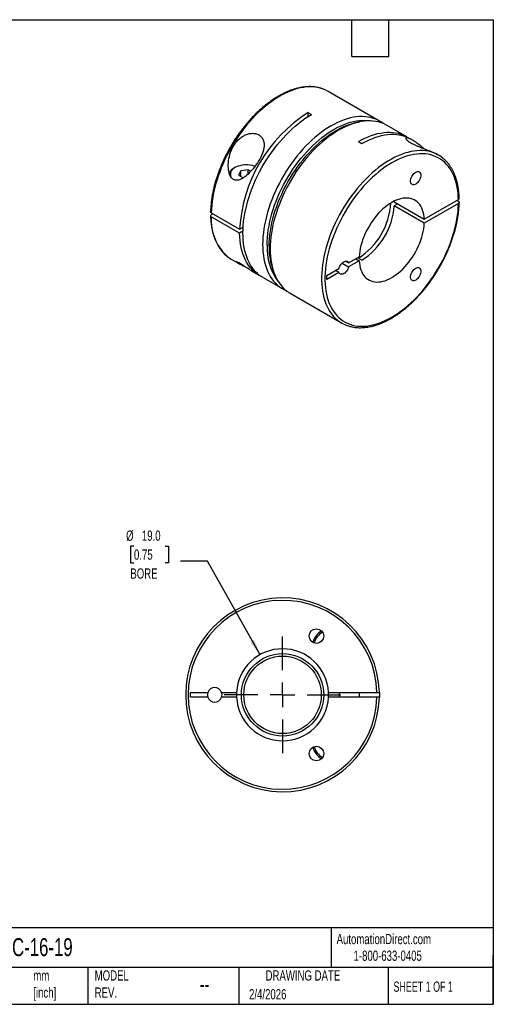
# Model space of a CAD drawing. Header units: millimetres. Extents: x 6 to 273, y 6 to 210.
# Tile 2 of 2: x 175 to 273, y 6 to 210. Entities that reach past the tile are written whole.
import ezdxf

# ---------------------------------------------------------------- set-up
doc = ezdxf.new("R2010")
doc.units = ezdxf.units.MM
doc.linetypes.add('SLD-Center', pattern=[19.05, 15.24, -1.27, 1.27, -1.27])
doc.linetypes.add('SLD-Solid', pattern=[0])
doc.layers.add('CENTER', color=40, linetype='SLD-Center')
doc.layers.add('DIMENSIONS', color=140, linetype='SLD-Solid', lineweight=25)
doc.layers.add('TEXT', color=140, linetype='SLD-Solid', lineweight=25)
doc.styles.add('SLDTEXTSTYLE0', font='TXT', dxfattribs={"width": 0.7})
doc.styles.add('SLDTEXTSTYLE1', font='TXT', dxfattribs={"width": 0.65})
doc.dimstyles.new('SLDDIMSTYLE2', dxfattribs={"dimtxt": 2.158008, "dimasz": 3.302, "dimexe": 0, "dimexo": 0.0625, "dimgap": 0.539502, "dimtad": 0, "dimtih": 1, "dimtoh": 1, "dimdec": 1, "dimrnd": 1e-09, "dimzin": 4, "dimdsep": 46, "dimtxsty": 'SLDTEXTSTYLE0', "dimsah": 1, "dimcen": 0, "dimadec": 0, "dimazin": 1, "dimtfac": 1, "dimtdec": 1, "dimtofl": 0, "dimtmove": 0, "dimatfit": 3, "dimfxl": 0, "dimfrac": 2, "dimtolj": 1, "dimtzin": 12, "dimarcsym": 0})

# ---------------------------------------------------------------- blocks, each defined once
blk = doc.blocks.new('_D_2')
at = {"layer": 'DIMENSIONS'}
for p, q in [((198.85, 100.92), (198.13, 100.92)), ((198.13, 100.92), (198.13, 97.49)), ((205.26, 100.92), (205.99, 100.92)), ((205.99, 100.92), (205.99, 97.49)), ((214.04, 97.79), (208.48, 97.79)), ((224.88, 78.5), (214.04, 97.79)), ((198.13, 97.49), (198.85, 97.49)), ((205.99, 97.49), (205.26, 97.49))]:
    blk.add_line(p, q, dxfattribs=at)
blk.add_solid([(224.88, 78.5), (223.7, 81.63), (222.82, 81.13)], dxfattribs=at)
at = {"layer": 'DIMENSIONS', "char_height": 2.117, "attachment_point": 1, "style": 'SLDTEXTSTYLE0'}
for s, insert in [('%%c', (197.22, 104.13)), ('19.0', (200.48, 104.13)), ('0.75', (198.85, 100.22)), ('BORE', (198.1, 96.31))]:
    blk.add_mtext(s, dxfattribs=dict(at, insert=insert))
blk = doc.blocks.new('SW_CENTERMARKSYMBOL_0')
at = {"layer": 'CENTER', "color": 0}
for p, q in [((0, 5.08), (0, 12.04)), ((0, 0), (0, 2.54)), ((-5.08, 0), (-12.04, 0)), ((0, 0), (-2.54, 0)), ((0, 0), (0, -2.54)), ((0, 0), (2.54, 0)), ((5.08, 0), (12.04, 0)), ((0, -5.08), (0, -12.04))]:
    blk.add_line(p, q, dxfattribs=at)

msp = doc.modelspace()

# ---------------------------------------------------------------- linework, layer by layer
for p, q in [((249.56, 188.63), (238.95, 194.75)), ((234.78, 190.39), (235.49, 189.99)), ((234.78, 190.39), (234.78, 189.56)), ((255.18, 185.38), (251.11, 187.73)), ((256.29, 184.74), (255.89, 184.97)), ((245.18, 184.39), (245.89, 183.98)), ((261.72, 181.61), (261.49, 181.74)), ((219.69, 179.02), (219.55, 178.94)), ((220.88, 178.34), (220.46, 177.43)), ((220.46, 177.43), (221.39, 176.9)), ((222.44, 178.58), (220.88, 178.34)), ((220.88, 177.19), (220.88, 178.34)), ((222.44, 178.58), (222.97, 178.27)), ((222.44, 177.73), (222.44, 178.58)), ((252.58, 172.11), (252.59, 171.93)), ((252.59, 171.93), (258.78, 168.36)), ((253.3, 171.53), (252.59, 171.12)), ((258.78, 167.55), (252.59, 171.12)), ((258.78, 168.36), (265.86, 172.45)), ((265.86, 171.63), (258.78, 167.55)), ((265.86, 172.04), (265.5, 172.24)), ((214.81, 169.68), (220.65, 166.31)), ((215.17, 169.47), (214.81, 169.27)), ((220.65, 165.49), (214.81, 168.86)), ((220.65, 166.31), (221.39, 166.74)), ((221.35, 165.9), (220.65, 165.49)), ((243.17, 159.35), (245.37, 160.62)), ((218.95, 160.11), (220.4, 159.28)), ((241.82, 159.32), (243.17, 158.54)), ((243.17, 159.35), (242.53, 159.73)), ((245.37, 159.8), (243.17, 158.54)), ((244.66, 160.21), (245.37, 159.8)), ((245.89, 159.9), (245.18, 160.3)), ((223.17, 157.68), (224.79, 156.74)), ((238.64, 156.73), (241.17, 158.2)), ((241.17, 157.38), (238.64, 155.92)), ((238.64, 155.92), (238.64, 156.73)), ((241.17, 157.38), (240.47, 157.79)), ((225.49, 156.33), (229.56, 153.99)), ((231.11, 153.09), (241.72, 146.97)), ((210.53, 70.72), (214.12, 70.72)), ((210.53, 69.72), (210.53, 70.72)), ((214.12, 69.72), (210.53, 69.72)), ((216.94, 70.72), (220.04, 70.72)), ((220.04, 69.72), (216.94, 69.72)), ((239.02, 70.72), (249.02, 70.72)), ((249.02, 69.72), (239.02, 69.72)), ((241.23, 70.72), (241.23, 69.72)), ((245.43, 69.72), (245.43, 70.72))]:
    msp.add_line(p, q)
at = {"flags": 128}
for points in [[(238.29, 195.08), (237.96, 195.22), (237.43, 195.4), (236.88, 195.53), (236.32, 195.62), (235.73, 195.68), (235.14, 195.69), (234.52, 195.66), (233.9, 195.59), (233.26, 195.47), (232.62, 195.32), (231.96, 195.13), (231.3, 194.89), (230.64, 194.62), (229.97, 194.31), (229.3, 193.96), (228.62, 193.57), (227.95, 193.14), (227.28, 192.68), (226.62, 192.19), (225.95, 191.66), (225.3, 191.1), (224.66, 190.51), (224.02, 189.89), (223.39, 189.24), (222.78, 188.56), (222.18, 187.86), (221.6, 187.14), (221.03, 186.39), (220.49, 185.63), (219.96, 184.84), (219.45, 184.04), (218.96, 183.22), (218.5, 182.39), (218.05, 181.55), (217.64, 180.7), (217.25, 179.84), (216.88, 178.98), (216.55, 178.11), (216.24, 177.24), (215.96, 176.37), (215.71, 175.51), (215.49, 174.65), (215.3, 173.79), (215.14, 172.94), (215.01, 172.11), (214.91, 171.28), (214.85, 170.47), (214.81, 169.68)], [(238.95, 194.75), (238.47, 195), (238.29, 195.08)], [(225.49, 156.33), (225.26, 156.48), (224.8, 156.79), (224.38, 157.14), (223.97, 157.53), (223.59, 157.96), (223.24, 158.42), (222.92, 158.91), (222.63, 159.44), (222.36, 160.01), (222.13, 160.6), (221.92, 161.22), (221.75, 161.87), (221.61, 162.55), (221.49, 163.25), (221.41, 163.98), (221.37, 164.72), (221.35, 165.49), (221.37, 166.28), (221.41, 167.08), (221.49, 167.9), (221.61, 168.73), (221.75, 169.57), (221.92, 170.42), (222.13, 171.28), (222.36, 172.14), (222.63, 173.01), (222.92, 173.88), (223.24, 174.75), (223.59, 175.62), (223.97, 176.48), (224.38, 177.33), (224.8, 178.18), (225.26, 179.02), (225.73, 179.84), (226.23, 180.65), (226.75, 181.44), (227.29, 182.22), (227.85, 182.98), (228.42, 183.72), (229.01, 184.43), (229.62, 185.12), (230.24, 185.78), (230.87, 186.42), (231.51, 187.02), (232.16, 187.6), (232.82, 188.15), (233.48, 188.66), (234.15, 189.14), (234.82, 189.58), (235.49, 189.99)], [(250.3, 188.13), (250.25, 188.17), (249.79, 188.49), (249.32, 188.76), (248.82, 189), (248.3, 189.19), (247.76, 189.35), (247.2, 189.46), (246.63, 189.53), (246.04, 189.56), (245.43, 189.55), (244.81, 189.5), (244.18, 189.41), (243.54, 189.28), (242.89, 189.1), (242.23, 188.89), (241.57, 188.63), (240.9, 188.34), (240.23, 188.01), (239.56, 187.64), (238.89, 187.23), (238.21, 186.79), (237.55, 186.31), (236.88, 185.8), (236.22, 185.25), (235.57, 184.68), (234.93, 184.07), (234.3, 183.43), (233.68, 182.77), (233.08, 182.08), (232.49, 181.37), (231.91, 180.63), (231.35, 179.87), (230.82, 179.1), (230.3, 178.3), (229.8, 177.49), (229.32, 176.67), (228.87, 175.83), (228.44, 174.98), (228.04, 174.13), (227.66, 173.27), (227.31, 172.4), (226.99, 171.53), (226.69, 170.67), (226.43, 169.8), (226.19, 168.93), (225.99, 168.07), (225.81, 167.22), (225.67, 166.38), (225.56, 165.55), (225.48, 164.73), (225.43, 163.93), (225.42, 163.14), (225.43, 162.38), (225.48, 161.63), (225.56, 160.9), (225.67, 160.2), (225.81, 159.52), (225.99, 158.87), (226.19, 158.25), (226.43, 157.66), (226.69, 157.1), (226.99, 156.57), (227.31, 156.07), (227.66, 155.61), (228.04, 155.18), (228.44, 154.79), (228.87, 154.44), (229.32, 154.13), (229.8, 153.85), (230.3, 153.62), (230.37, 153.59)], [(226.34, 163.02), (226.35, 163.79), (226.4, 164.58), (226.48, 165.39), (226.59, 166.2), (226.73, 167.03), (226.9, 167.87), (227.1, 168.71), (227.34, 169.56), (227.6, 170.41), (227.89, 171.27), (228.21, 172.12), (228.56, 172.97), (228.93, 173.82), (229.33, 174.66), (229.75, 175.49), (230.2, 176.31), (230.67, 177.11), (231.16, 177.91), (231.68, 178.69), (232.21, 179.45), (232.76, 180.19), (233.33, 180.91), (233.91, 181.61), (234.51, 182.28), (235.12, 182.92), (235.74, 183.54), (236.37, 184.13), (237.01, 184.69), (237.66, 185.22), (238.31, 185.72), (238.97, 186.18), (239.63, 186.61), (240.29, 187), (240.95, 187.35), (241.61, 187.67), (242.26, 187.95), (242.91, 188.19), (243.56, 188.38), (244.2, 188.54), (244.82, 188.66), (245.44, 188.74), (246.04, 188.78), (246.63, 188.78), (247.21, 188.73), (247.67, 188.66)], [(226.76, 162.78), (226.78, 163.55), (226.82, 164.34), (226.9, 165.14), (227.01, 165.96), (227.15, 166.79), (227.33, 167.62), (227.53, 168.47), (227.76, 169.32), (228.02, 170.17), (228.32, 171.02), (228.63, 171.87), (228.98, 172.72), (229.35, 173.57), (229.75, 174.41), (230.18, 175.24), (230.62, 176.06), (231.09, 176.87), (231.59, 177.66), (232.1, 178.44), (232.63, 179.2), (233.18, 179.94), (233.75, 180.66), (234.33, 181.36), (234.93, 182.03), (235.54, 182.68), (236.16, 183.3), (236.79, 183.89), (237.43, 184.45), (238.08, 184.98), (238.73, 185.47), (239.39, 185.93), (240.05, 186.36), (240.71, 186.75), (241.37, 187.11), (242.03, 187.42), (242.69, 187.7), (243.34, 187.94), (243.98, 188.14), (244.62, 188.3), (245.25, 188.42), (245.32, 188.43)], [(251.11, 187.73), (250.87, 187.86), (250.37, 188.1), (249.86, 188.29), (249.32, 188.45), (248.76, 188.56), (248.18, 188.63), (247.59, 188.67), (246.99, 188.66), (246.37, 188.6), (245.74, 188.51), (245.1, 188.38), (244.45, 188.2), (243.79, 187.99), (243.13, 187.74), (242.46, 187.44), (241.79, 187.11), (241.11, 186.74), (240.44, 186.33), (239.77, 185.89), (239.1, 185.41), (238.44, 184.9), (237.78, 184.35), (237.13, 183.78), (236.49, 183.17), (235.86, 182.54), (235.24, 181.87), (234.63, 181.18), (234.04, 180.47), (233.47, 179.73), (232.91, 178.98), (232.37, 178.2), (231.85, 177.4), (231.35, 176.59), (230.88, 175.77), (230.43, 174.93), (230, 174.09), (229.59, 173.23), (229.22, 172.37), (228.87, 171.5), (228.54, 170.64), (228.25, 169.77), (227.98, 168.9), (227.75, 168.04), (227.54, 167.18), (227.37, 166.33), (227.23, 165.48), (227.12, 164.65), (227.04, 163.83), (226.99, 163.03), (226.97, 162.25), (226.99, 161.48), (227.04, 160.73), (227.12, 160), (227.23, 159.3), (227.37, 158.63), (227.54, 157.97), (227.75, 157.35), (227.98, 156.76), (228.25, 156.2), (228.54, 155.67), (228.87, 155.17), (229.22, 154.71), (229.59, 154.29), (230, 153.9), (230.43, 153.54), (230.88, 153.23), (231.11, 153.09)], [(245.18, 184.39), (245.85, 184.76), (246.52, 185.09), (247.19, 185.39), (247.86, 185.64), (248.51, 185.86), (249.16, 186.03), (249.8, 186.16), (250.44, 186.26), (251.05, 186.31), (251.66, 186.32), (252.25, 186.29), (252.83, 186.21), (253.38, 186.1), (253.92, 185.95), (254.44, 185.75), (254.94, 185.52), (255.41, 185.24), (255.53, 185.17)], [(245.89, 183.98), (246.57, 184.36), (247.25, 184.7), (247.93, 184.99), (248.6, 185.25), (249.27, 185.46), (249.93, 185.64), (250.58, 185.77), (251.22, 185.86), (251.84, 185.9), (252.46, 185.91), (253.05, 185.87), (253.63, 185.79), (254.2, 185.67), (254.74, 185.5), (255.26, 185.29), (255.76, 185.05), (255.89, 184.97)], [(261.1, 181.92), (260.71, 182.08), (260.19, 182.26), (259.64, 182.39), (259.07, 182.48), (258.49, 182.53), (257.89, 182.54), (257.28, 182.51), (256.65, 182.44), (256.02, 182.33), (255.37, 182.17), (254.72, 181.98), (254.06, 181.74), (253.39, 181.47), (252.72, 181.15), (252.05, 180.8), (251.38, 180.41), (250.7, 179.99), (250.03, 179.53), (249.37, 179.03), (248.71, 178.5), (248.05, 177.94), (247.41, 177.35), (246.77, 176.73), (246.15, 176.08), (245.54, 175.4), (244.94, 174.7), (244.35, 173.98), (243.79, 173.23), (243.24, 172.46), (242.71, 171.68), (242.2, 170.87), (241.72, 170.06), (241.25, 169.23), (240.81, 168.38), (240.4, 167.53), (240.01, 166.67), (239.64, 165.81), (239.31, 164.94), (239, 164.08), (238.72, 163.21), (238.47, 162.34), (238.25, 161.48), (238.06, 160.63), (237.9, 159.78), (237.77, 158.94), (237.68, 158.12), (237.61, 157.31), (237.58, 156.51), (237.58, 155.74), (237.61, 154.98), (237.68, 154.24), (237.77, 153.53), (237.9, 152.84), (238.06, 152.17), (238.25, 151.54), (238.47, 150.93), (238.72, 150.35), (239, 149.81), (239.31, 149.3), (239.64, 148.82), (240.01, 148.37), (240.4, 147.97), (240.81, 147.6), (241.14, 147.34)], [(265.86, 172.45), (265.82, 173.2), (265.76, 173.92), (265.66, 174.63), (265.53, 175.31), (265.37, 175.96), (265.18, 176.59), (264.96, 177.19), (264.71, 177.75), (264.43, 178.29), (264.12, 178.79), (263.78, 179.26), (263.41, 179.69), (263.02, 180.08), (262.6, 180.44), (262.16, 180.76), (261.69, 181.04), (261.21, 181.28), (260.7, 181.48), (260.17, 181.65), (259.62, 181.77), (259.05, 181.84), (258.47, 181.88), (257.87, 181.88), (257.26, 181.83), (256.64, 181.74), (256, 181.61), (255.36, 181.44), (254.71, 181.23), (254.05, 180.98), (253.39, 180.69), (252.73, 180.37), (252.06, 180), (251.4, 179.6), (250.73, 179.16), (250.07, 178.68), (249.42, 178.17), (248.77, 177.63), (248.12, 177.06), (247.49, 176.45), (246.87, 175.82), (246.26, 175.16), (245.66, 174.47), (245.08, 173.76), (244.51, 173.03), (243.96, 172.28), (243.43, 171.51), (242.93, 170.72), (242.44, 169.91), (241.97, 169.09), (241.53, 168.26), (241.12, 167.42), (240.72, 166.57), (240.36, 165.72), (240.02, 164.86), (239.71, 164), (239.43, 163.14), (239.18, 162.28), (238.96, 161.43), (238.77, 160.58), (238.61, 159.74), (238.48, 158.92), (238.39, 158.1), (238.32, 157.3), (238.29, 156.51), (238.29, 155.74), (238.32, 154.99), (238.39, 154.26), (238.48, 153.56), (238.61, 152.88), (238.77, 152.22), (238.96, 151.59), (239.18, 151), (239.43, 150.43), (239.71, 149.89), (240.02, 149.39), (240.36, 148.92), (240.72, 148.49), (241.12, 148.09), (241.53, 147.73), (241.97, 147.41), (242.44, 147.13), (242.93, 146.89), (243.43, 146.68), (243.96, 146.52), (244.51, 146.4), (245.08, 146.32), (245.66, 146.28), (246.26, 146.29), (246.87, 146.33), (247.49, 146.42), (248.12, 146.55), (248.77, 146.71), (249.42, 146.92), (250.07, 147.17), (250.73, 147.46), (251.4, 147.79), (252.06, 148.15), (252.73, 148.56), (253.39, 148.99), (254.05, 149.47), (254.71, 149.98), (255.36, 150.52), (256, 151.09), (256.64, 151.69), (257.26, 152.32), (257.87, 152.98), (258.47, 153.67), (259.05, 154.38), (259.62, 155.11), (260.17, 155.86), (260.7, 156.63), (261.21, 157.42), (261.69, 158.23), (262.16, 159.05), (262.6, 159.88), (263.02, 160.72), (263.41, 161.57), (263.78, 162.42), (264.12, 163.28), (264.43, 164.14), (264.71, 165), (264.96, 165.86), (265.18, 166.71), (265.37, 167.56), (265.53, 168.39), (265.66, 169.22), (265.76, 170.04), (265.82, 170.84), (265.86, 171.63)], [(255.96, 176.23), (255.98, 176.45), (256.03, 176.68), (256.1, 176.92), (256.21, 177.16), (256.34, 177.38), (256.49, 177.59), (256.66, 177.78), (256.84, 177.94), (257.02, 178.06), (257.21, 178.15), (257.39, 178.2), (257.55, 178.21), (257.71, 178.17), (257.84, 178.1), (257.94, 177.98), (258.02, 177.83), (258.07, 177.66), (258.08, 177.45), (258.07, 177.23), (258.02, 177), (257.94, 176.76), (257.84, 176.52), (257.71, 176.29), (257.55, 176.08), (257.39, 175.9), (257.21, 175.74), (257.02, 175.61), (256.84, 175.53), (256.66, 175.48), (256.49, 175.47), (256.34, 175.51), (256.21, 175.58), (256.1, 175.7), (256.03, 175.85), (255.98, 176.02), (255.96, 176.23)], [(258.78, 168.36), (258.74, 168.87), (258.67, 169.36), (258.57, 169.82), (258.43, 170.26), (258.27, 170.66), (258.07, 171.04), (257.85, 171.38), (257.6, 171.68), (257.32, 171.95), (257.02, 172.18), (256.7, 172.38), (256.35, 172.53), (255.98, 172.65), (255.6, 172.72), (255.19, 172.75), (254.78, 172.74), (254.35, 172.69), (253.9, 172.6), (253.45, 172.47), (253, 172.3), (252.54, 172.09), (252.07, 171.84), (251.61, 171.55), (251.15, 171.23), (250.69, 170.88), (250.24, 170.49), (249.8, 170.07), (249.37, 169.62), (248.95, 169.15), (248.55, 168.65), (248.16, 168.13), (247.8, 167.6), (247.45, 167.04), (247.13, 166.47), (246.82, 165.89), (246.55, 165.3), (246.3, 164.71), (246.07, 164.11), (245.88, 163.51), (245.72, 162.92), (245.58, 162.33), (245.48, 161.74), (245.41, 161.17), (245.37, 160.62)], [(245.37, 159.8), (245.41, 159.29), (245.48, 158.8), (245.58, 158.34), (245.72, 157.91), (245.88, 157.5), (246.07, 157.13), (246.3, 156.79), (246.55, 156.48), (246.82, 156.21), (247.13, 155.98), (247.45, 155.79), (247.8, 155.63), (248.16, 155.52), (248.55, 155.44), (248.95, 155.41), (249.37, 155.42), (249.8, 155.47), (250.24, 155.56), (250.69, 155.69), (251.15, 155.87), (251.61, 156.08), (252.07, 156.32), (252.54, 156.61), (253, 156.93), (253.45, 157.29), (253.9, 157.68), (254.35, 158.09), (254.78, 158.54), (255.19, 159.01), (255.6, 159.51), (255.98, 160.03), (256.35, 160.57), (256.7, 161.12), (257.02, 161.69), (257.32, 162.27), (257.6, 162.86), (257.85, 163.46), (258.07, 164.06), (258.27, 164.65), (258.43, 165.25), (258.57, 165.84), (258.67, 166.42), (258.74, 166.99), (258.78, 167.55)], [(225.15, 156.55), (224.91, 156.67), (224.43, 156.96), (223.98, 157.29), (223.55, 157.66), (223.15, 158.06), (222.78, 158.51), (222.43, 158.99), (222.11, 159.5), (221.82, 160.05), (221.57, 160.63), (221.34, 161.24), (221.14, 161.89), (220.98, 162.56), (220.85, 163.25), (220.75, 163.98), (220.68, 164.72), (220.65, 165.49)], [(218.39, 160.47), (218.5, 160.4), (218.95, 160.11)], [(241.17, 158.2), (241.25, 158.44), (241.36, 158.68), (241.49, 158.91), (241.64, 159.12), (241.81, 159.31), (241.99, 159.47), (242.17, 159.59), (242.36, 159.68), (242.54, 159.73), (242.71, 159.73), (242.86, 159.7), (242.99, 159.62), (243.1, 159.5), (243.17, 159.35)], [(243.17, 158.54), (243.1, 158.3), (242.99, 158.06), (242.86, 157.83), (242.71, 157.62), (242.54, 157.43), (242.36, 157.27), (242.17, 157.14), (241.99, 157.05), (241.81, 157.01), (241.64, 157), (241.49, 157.04), (241.36, 157.11), (241.25, 157.23), (241.17, 157.38)], [(255.96, 156.43), (255.98, 156.65), (256.03, 156.88), (256.1, 157.12), (256.21, 157.36), (256.34, 157.58), (256.49, 157.79), (256.66, 157.98), (256.84, 158.14), (257.02, 158.26), (257.21, 158.35), (257.39, 158.4), (257.55, 158.41), (257.71, 158.37), (257.84, 158.3), (257.94, 158.18), (258.02, 158.03), (258.07, 157.86), (258.08, 157.65), (258.07, 157.43), (258.02, 157.2), (257.94, 156.96), (257.84, 156.72), (257.71, 156.49), (257.55, 156.28), (257.39, 156.1), (257.21, 155.94), (257.02, 155.81), (256.84, 155.73), (256.66, 155.68), (256.49, 155.67), (256.34, 155.71), (256.21, 155.78), (256.1, 155.9), (256.03, 156.05), (255.98, 156.22), (255.96, 156.43)], [(249.52, 70.72), (249.53, 70.22), (249.52, 69.72)]]:
    msp.add_lwpolyline(points, dxfattribs=at)
for centre, radius in [((236.53, 82.34), 1.5), ((229.53, 70.22), 8.5), ((229.53, 70.22), 8), ((236.53, 58.09), 1.5)]:
    msp.add_circle(centre, radius)
for centre, radius, start, end in [((251.44, 164.43), 30.85, 122.6713, 176.5016), ((258.38, 175.82), 6.68, 54.2323, 65.9562), ((220.4, 177.2), 1.93, 116.1116, 162.1838), ((220.17, 177.69), 1.42, 109.9309, 209.2803), ((222.04, 174.42), 5.17, 69.8474, 117.0512), ((237.31, 172.62), 14.61, 302.5906, 356.5325), ((237.98, 172.24), 14.66, 302.6502, 355.6076), ((224.92, 168.21), 10.13, 176.3326, 229.8282), ((237.68, 162.41), 11.36, 176.9243, 216.7963), ((240.45, 162.52), 13.7, 178.926, 200.3545), ((245.06, 152.75), 6.69, 234.1069, 246.3182), ((229.53, 70.22), 20, 1.4325, 358.5675), ((229.53, 70.22), 19.5, 1.4693, 358.5307), ((239.43, 80.12), 3.75, 119.171, 165.829), ((239.43, 80.12), 3.45, 118.3446, 166.6554), ((229.53, 70.22), 9.5, 3.017, 176.983), ((215.53, 70.22), 1.5, 19.4712, 160.5288), ((215.53, 70.22), 1.5, 160.5288, 199.4712), ((215.53, 70.22), 1.5, 199.4712, 340.5288), ((215.53, 70.22), 1.5, 340.5288, 19.4712), ((229.53, 70.22), 9.5, 176.983, 183.017), ((229.53, 70.22), 9.5, 183.017, 356.983), ((229.53, 70.22), 9.5, 356.983, 3.017), ((239.43, 60.32), 3.75, 194.171, 240.829), ((239.43, 60.32), 3.45, 193.3446, 241.6554)]:
    msp.add_arc(centre, radius, start, end)
for points, knots in [([(238.26, 195.1), (238.19, 195.13), (237.95, 195.24), (237.53, 195.38), (237.01, 195.52), (236.47, 195.63), (235.92, 195.7), (235.35, 195.74), (234.76, 195.73), (234.17, 195.69), (233.56, 195.61), (232.95, 195.49), (232.33, 195.34), (231.7, 195.15), (231.06, 194.93), (230.42, 194.66), (229.78, 194.37), (229.14, 194.03), (228.49, 193.67), (227.85, 193.27), (227.21, 192.84), (226.57, 192.38), (225.94, 191.89), (225.32, 191.37), (224.7, 190.82), (224.1, 190.24), (223.5, 189.64), (222.91, 189.01), (222.34, 188.36), (221.77, 187.69), (221.23, 187), (220.7, 186.29), (220.18, 185.56), (219.68, 184.81), (219.21, 184.05), (218.75, 183.28), (218.31, 182.5), (217.89, 181.7), (217.5, 180.9), (217.12, 180.09), (216.78, 179.27), (216.45, 178.45), (216.15, 177.63), (215.88, 176.81), (215.63, 175.99), (215.41, 175.17), (215.22, 174.35), (215.06, 173.55), (214.92, 172.75), (214.81, 171.95), (214.73, 171.17), (214.68, 170.48), (214.67, 170.06), (214.67, 169.88)], [0, 0, 0, 0, 0.008799, 0.028322, 0.047871, 0.067461, 0.087101, 0.106796, 0.126549, 0.146359, 0.16622, 0.186127, 0.206071, 0.226046, 0.246043, 0.266057, 0.286082, 0.306114, 0.326148, 0.346181, 0.366211, 0.386238, 0.406259, 0.426276, 0.446286, 0.466292, 0.486292, 0.506287, 0.526278, 0.546264, 0.566247, 0.586227, 0.606205, 0.626181, 0.646156, 0.66613, 0.686103, 0.706078, 0.726053, 0.74603, 0.766009, 0.78599, 0.805975, 0.825964, 0.845957, 0.865956, 0.885959, 0.905969, 0.925985, 0.946008, 0.966037, 0.986072, 1, 1, 1, 1]), ([(219.41, 176.56), (219.62, 176.44), (219.86, 176.39), (220.33, 176.41), (220.56, 176.47), (221.02, 176.66), (221.25, 176.79), (221.68, 177.08), (221.89, 177.24), (222.51, 177.77), (222.91, 178.18), (223.48, 178.83), (223.66, 179.06), (224.02, 179.53), (224.19, 179.77), (224.68, 180.52), (224.97, 181.03), (225.32, 181.84), (225.43, 182.11), (225.59, 182.66), (225.65, 182.93), (225.72, 183.47), (225.73, 183.73), (225.69, 184.24), (225.63, 184.49), (225.5, 184.82), (225.45, 184.93), (225.33, 185.14), (225.26, 185.23), (225.03, 185.5), (224.84, 185.65), (224.52, 185.84), (224.41, 185.89), (224.18, 185.98), (224.05, 186.01), (223.67, 186.09), (223.41, 186.11), (223, 186.08), (222.86, 186.07), (222.58, 186.01), (222.44, 185.98), (222.03, 185.85), (221.76, 185.74), (221.25, 185.46), (221.01, 185.29), (220.54, 184.92), (220.33, 184.71), (219.93, 184.27), (219.75, 184.03), (219.42, 183.54), (219.27, 183.28), (218.88, 182.48), (218.68, 181.93), (218.41, 180.77), (218.33, 180.18), (218.32, 179.31), (218.33, 179.01), (218.4, 178.43), (218.45, 178.15), (218.61, 177.6), (218.72, 177.33), (218.94, 176.99), (219.02, 176.88), (219.2, 176.7), (219.3, 176.62), (219.41, 176.56)], [0, 0, 0, 0, 0.03125, 0.03125, 0.0625, 0.0625, 0.09375, 0.09375, 0.125, 0.125, 0.1875, 0.1875, 0.21875, 0.21875, 0.25, 0.25, 0.3125, 0.3125, 0.34375, 0.34375, 0.375, 0.375, 0.40625, 0.40625, 0.4375, 0.4375, 0.453125, 0.453125, 0.46875, 0.46875, 0.5, 0.5, 0.515625, 0.515625, 0.53125, 0.53125, 0.5625, 0.5625, 0.578125, 0.578125, 0.59375, 0.59375, 0.625, 0.625, 0.65625, 0.65625, 0.6875, 0.6875, 0.71875, 0.71875, 0.75, 0.75, 0.8125, 0.8125, 0.875, 0.875, 0.90625, 0.90625, 0.9375, 0.9375, 0.96875, 0.96875, 0.984375, 0.984375, 1, 1, 1, 1]), ([(256.03, 184.88), (255.9, 184.95), (255.63, 185.08), (255.33, 185.18), (255.11, 185.21), (254.99, 185.19), (254.94, 185.11), (254.97, 185), (255.07, 184.85), (255.24, 184.67), (255.49, 184.48), (255.82, 184.26), (256.21, 184.03), (256.68, 183.79), (257.23, 183.54), (257.81, 183.29), (258.4, 183.05), (259.01, 182.82), (259.62, 182.58), (260.25, 182.33), (260.84, 182.08), (261.26, 181.87), (261.44, 181.76), (261.49, 181.74)], [0, 0, 0, 0, 0.058572, 0.1182, 0.166347, 0.215416, 0.257828, 0.301157, 0.34066, 0.381133, 0.420049, 0.460052, 0.500976, 0.543227, 0.588806, 0.636077, 0.681601, 0.728443, 0.782671, 0.838431, 0.906865, 0.977154, 1, 1, 1, 1]), ([(258.79, 182.9), (258.78, 182.91), (258.62, 183.04), (258.33, 183.28), (257.9, 183.63), (257.49, 183.94), (257.09, 184.23), (256.72, 184.48), (256.36, 184.7), (256.14, 184.82), (256.03, 184.88)], [0, 0, 0, 0, 0.005892, 0.146996, 0.292485, 0.437984, 0.576632, 0.715271, 0.857648, 1, 1, 1, 1]), ([(266, 172.65), (266, 172.78), (265.99, 173.15), (265.95, 173.76), (265.87, 174.46), (265.77, 175.13), (265.64, 175.79), (265.47, 176.42), (265.28, 177.03), (265.06, 177.61), (264.81, 178.17), (264.54, 178.69), (264.24, 179.19), (263.91, 179.66), (263.56, 180.09), (263.18, 180.49), (262.78, 180.86), (262.49, 181.1), (262.33, 181.21), (262.31, 181.22)], [0, 0, 0, 0, 0.033987, 0.098425, 0.162874, 0.227313, 0.291731, 0.356109, 0.420428, 0.484665, 0.548795, 0.612792, 0.676631, 0.740293, 0.803764, 0.867041, 0.930136, 0.993072, 1, 1, 1, 1]), ([(242.41, 146.62), (242.49, 146.59), (242.72, 146.48), (243.14, 146.34), (243.66, 146.19), (244.2, 146.09), (244.76, 146.01), (245.32, 145.98), (245.91, 145.99), (246.5, 146.03), (247.11, 146.11), (247.72, 146.22), (248.35, 146.37), (248.98, 146.56), (249.61, 146.79), (250.25, 147.05), (250.89, 147.35), (251.54, 147.68), (252.18, 148.05), (252.82, 148.45), (253.46, 148.88), (254.1, 149.34), (254.73, 149.83), (255.35, 150.35), (255.97, 150.9), (256.58, 151.48), (257.17, 152.08), (257.76, 152.7), (258.34, 153.35), (258.9, 154.03), (259.44, 154.72), (259.98, 155.43), (260.49, 156.16), (260.99, 156.9), (261.47, 157.66), (261.92, 158.43), (262.36, 159.22), (262.78, 160.01), (263.17, 160.82), (263.55, 161.63), (263.9, 162.44), (264.22, 163.26), (264.52, 164.09), (264.79, 164.91), (265.04, 165.73), (265.26, 166.55), (265.45, 167.36), (265.61, 168.17), (265.75, 168.97), (265.86, 169.76), (265.94, 170.54), (265.99, 171.23), (266, 171.66), (266, 171.83)], [0, 0, 0, 0, 0.0088, 0.028322, 0.047872, 0.067461, 0.087101, 0.106796, 0.12655, 0.146359, 0.166221, 0.186127, 0.206071, 0.226046, 0.246044, 0.266058, 0.286083, 0.306114, 0.326148, 0.346181, 0.366212, 0.386238, 0.40626, 0.426276, 0.446287, 0.466292, 0.486292, 0.506287, 0.526278, 0.546264, 0.566247, 0.586228, 0.606205, 0.626181, 0.646156, 0.66613, 0.686104, 0.706078, 0.726053, 0.74603, 0.766009, 0.78599, 0.805975, 0.825964, 0.845957, 0.865956, 0.88596, 0.905969, 0.925985, 0.946008, 0.966037, 0.986072, 1, 1, 1, 1]), ([(265.86, 172.45), (265.89, 172.47), (265.96, 172.52), (266.01, 172.6), (266, 172.64), (266, 172.66)], [0, 0, 0, 0, 0.422869, 0.845741, 1, 1, 1, 1]), ([(265.86, 172.04), (265.95, 171.99), (266, 171.91), (266, 171.76), (265.95, 171.69), (265.86, 171.63)], [0, 0, 0, 0, 0.5, 0.5, 1, 1, 1, 1]), ([(214.81, 169.68), (214.78, 169.7), (214.71, 169.75), (214.66, 169.83), (214.67, 169.87), (214.67, 169.88)], [0, 0, 0, 0, 0.422867, 0.845732, 1, 1, 1, 1]), ([(214.81, 169.27), (214.72, 169.21), (214.67, 169.14), (214.67, 168.99), (214.72, 168.91), (214.81, 168.86)], [0, 0, 0, 0, 0.5, 0.5, 1, 1, 1, 1]), ([(214.67, 169.06), (214.67, 168.94), (214.68, 168.56), (214.72, 167.96), (214.8, 167.26), (214.9, 166.58), (215.04, 165.93), (215.2, 165.29), (215.39, 164.69), (215.61, 164.1), (215.86, 163.55), (216.13, 163.02), (216.43, 162.53), (216.76, 162.06), (217.11, 161.63), (217.49, 161.22), (217.89, 160.86), (218.18, 160.62), (218.34, 160.51), (218.36, 160.49)], [0, 0, 0, 0, 0.033987, 0.098425, 0.162874, 0.227313, 0.291731, 0.356109, 0.420428, 0.484665, 0.548795, 0.612792, 0.676631, 0.740293, 0.803764, 0.867041, 0.930136, 0.993072, 1, 1, 1, 1]), ([(220.61, 159.34), (220.57, 159.36), (220.43, 159.43), (220.27, 159.51), (220.14, 159.56), (220.06, 159.58), (220.02, 159.58), (220.02, 159.54), (220.1, 159.47), (220.28, 159.34), (220.55, 159.19), (220.87, 159.03), (221.24, 158.85), (221.49, 158.74), (221.63, 158.67), (221.63, 158.67)], [0, 0, 0, 0, 0.028657, 0.109866, 0.161401, 0.2143, 0.284649, 0.35655, 0.47034, 0.587553, 0.700284, 0.816101, 0.905516, 0.997277, 1, 1, 1, 1]), ([(223.17, 157.68), (223.07, 157.73), (222.86, 157.86), (222.48, 158.1), (222.1, 158.36), (221.74, 158.6), (221.38, 158.84), (221.06, 159.06), (220.79, 159.23), (220.67, 159.3), (220.61, 159.34)], [0, 0, 0, 0, 0.142894, 0.31034, 0.482083, 0.594965, 0.710505, 0.854352, 0.925824, 1, 1, 1, 1]), ([(249.02, 70.72), (249.16, 70.72), (249.29, 70.72), (249.47, 70.72), (249.52, 70.72), (249.52, 70.72)], [0, 0, 0, 0, 0.5, 0.5, 1, 1, 1, 1]), ([(249.52, 69.72), (249.52, 69.72), (249.47, 69.72), (249.29, 69.72), (249.16, 69.72), (249.02, 69.72)], [0, 0, 0, 0, 0.5, 0.5, 1, 1, 1, 1])]:
    msp.add_open_spline(points, degree=3, knots=knots)
at = {"layer": 'TEXT'}
for p, q in [((6.35, 209.55), (273.05, 209.55)), ((243.84, 201.93), (243.84, 209.55)), ((251.46, 201.93), (251.46, 209.55)), ((273.05, 209.55), (273.05, 6.35)), ((243.84, 201.93), (251.46, 201.93)), ((273.05, 22.13), (6.35, 22.13)), ((239.58, 22.13), (239.58, 13.97)), ((273.05, 6.35), (273.05, 16.51)), ((273.05, 13.97), (6.35, 13.97)), ((189.3, 13.97), (189.3, 6.35)), ((220.47, 13.97), (220.47, 6.35)), ((251.35, 13.97), (251.35, 6.35)), ((6.35, 6.35), (273.05, 6.35))]:
    msp.add_line(p, q, dxfattribs=at)

# ---------------------------------------------------------------- block references
at = {"layer": 'CENTER'}
msp.add_blockref('SW_CENTERMARKSYMBOL_0', (229.53, 70.22), dxfattribs=at)

# ---------------------------------------------------------------- texts
at = {"layer": 'TEXT'}
for s, insert, char_height, attachment_point, style in [('AutomationDirect.com', (240.69, 20.88), 2.1167, 1, 'SLDTEXTSTYLE0'), ('SADS-40C-16-19', (159.21, 20), 3.7042, 1, 'SLDTEXTSTYLE0'), ('1-800-633-0405', (244.19, 17.44), 2.1167, 1, 'SLDTEXTSTYLE0'), ('mm^J[inch]', (178.06, 13.36), 2.117, 1, 'SLDTEXTSTYLE0'), ('MODEL ^JREV.', (190.73, 13.36), 2.1167, 1, 'SLDTEXTSTYLE0'), ('DRAWING DATE', (233.73, 13.36), 2.1167, 2, 'SLDTEXTSTYLE0'), ('--', (212.43, 12.08), 3.175, 1, 'SLDTEXTSTYLE0'), ('SHEET 1 OF 1', (252.44, 11.05), 2.1167, 1, 'SLDTEXTSTYLE1'), ('2/4/2026', (222.61, 9.49), 2.117, 1, 'SLDTEXTSTYLE0')]:
    msp.add_mtext(s, dxfattribs=dict(at, insert=insert, char_height=char_height, attachment_point=attachment_point, style=style))

# ---------------------------------------------------------------- dimensions: what is measured, and where the dimension line sits
at = {"layer": 'DIMENSIONS'}
dim = msp.add_diameter_dim_2p(p1=(234.19, 61.94), p2=(224.88, 78.5), text='<>\\PBORE', dimstyle='SLDDIMSTYLE2', dxfattribs=at)
dim.commit()
dim.dimension.update_dxf_attribs({"geometry": '_D_2', "text_midpoint": (202.06, 98.9), "dimtype": 163})

doc.saveas('drawing.dxf')
